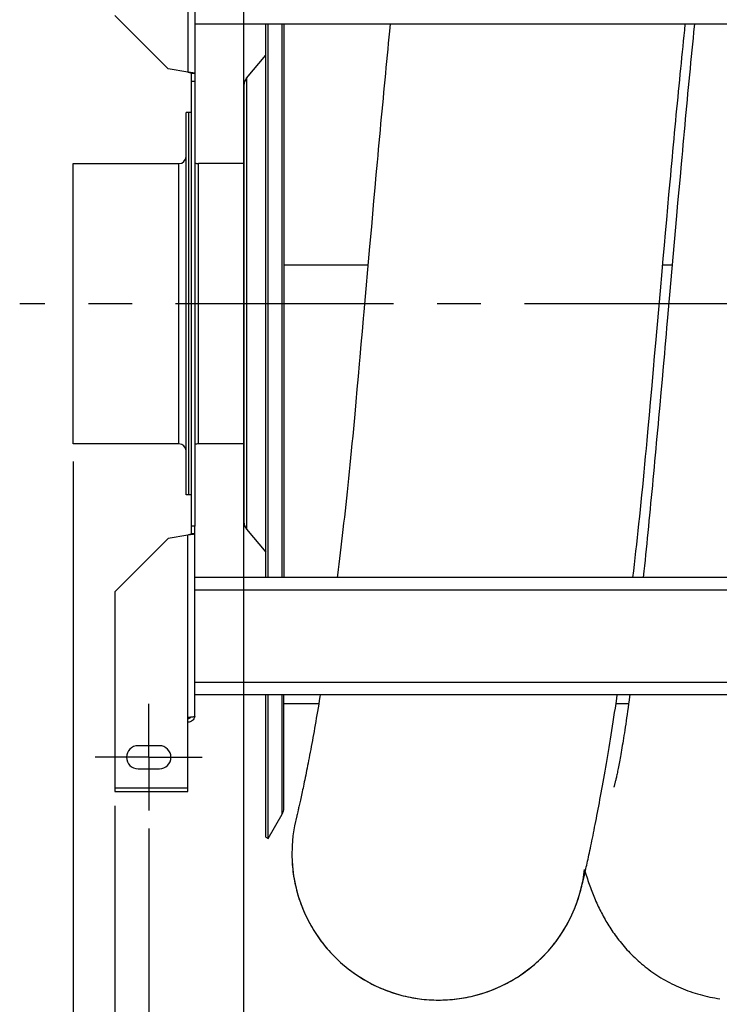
# Model space of a CAD drawing. Extents: x 0 to 594, y 0 to 420.
# Tile 3 of 21: x 227 to 267, y 48 to 103. Entities that reach past the tile are written whole.
import ezdxf

# ---------------------------------------------------------------- set-up
doc = ezdxf.new("R2010")
doc.units = 0
doc.header["$LTSCALE"] = 32.67
doc.linetypes.add('CENTER', pattern=[0.6, 0.375, -0.075, 0.075, -0.075])
doc.layers.get('0').update_dxf_attribs({"linetype": 'CONTINUOUS'})
for name, color, linetype in [('110528_DXF_CONTINUOUS_LINE', 7, 'CONTINUOUS'), ('110528_DXF_DIMENSION', 7, 'CONTINUOUS'), ('110534_DXF_AXIS', 7, 'CONTINUOUS'), ('110534_DXF_CONTINUOUS_LINE', 7, 'CONTINUOUS'), ('110653_DXF_CONTINUOUS_LINE', 7, 'CONTINUOUS'), ('110803_DXF_CONTINUOUS_LINE', 7, 'CONTINUOUS'), ('112850_DXF_CONTINUOUS_LINE', 7, 'CONTINUOUS'), ('ASEM_125_150-15_DXF_AXIS', 7, 'CONTINUOUS'), ('ASEM_125_150-15_DXF_DIMENS', 7, 'CONTINUOUS'), ('HOSE_125_150DXF_CONTINUOUS', 7, 'CONTINUOUS')]:
    doc.layers.add(name, color=color, linetype=linetype)
doc.styles.get("Standard").update_dxf_attribs({"font": 'txt', "width": 0.7})
doc.dimstyles.new('DIMSTYLE_2', dxfattribs={"dimtxt": 3.5, "dimasz": 3, "dimexe": 1.5, "dimexo": 1, "dimgap": 0.875, "dimtad": 1, "dimdec": 3, "dimlfac": 10, "dimtxsty": 'STANDARD', "dimblk": '_ARROW_FILLED', "dimblk1": '_ARROW_FILLED', "dimblk2": '_ARROW_FILLED', "dimcen": 0.09, "dimazin": 3, "dimtp": 1.2, "dimtm": 1.2, "dimtfac": 1, "dimtdec": 3, "dimtofl": 0, "dimtmove": 0, "dimatfit": 3, "dimtolj": 1})
doc.dimstyles.new('DIMSTYLE_4', dxfattribs={"dimtxt": 3.5, "dimasz": 3, "dimexe": 1.5, "dimexo": 1, "dimgap": 0.875, "dimtad": 1, "dimdec": 0, "dimlfac": 10, "dimtxsty": 'STANDARD', "dimblk": '_ARROW_FILLED', "dimblk1": '_ARROW_FILLED', "dimblk2": '_ARROW_FILLED', "dimcen": 0.09, "dimazin": 3, "dimtp": 1.2, "dimtm": 1.2, "dimtfac": 1, "dimtdec": 0, "dimtofl": 0, "dimtmove": 0, "dimatfit": 3, "dimtolj": 1})

# ---------------------------------------------------------------- blocks, each defined once
blk = doc.blocks.new('_ARROW_FILLED')
at = {"color": 0, "linetype": 'BYBLOCK'}
blk.add_solid([(0, 0), (-1, 0.167), (-1, -0.167)], dxfattribs=at)
blk = doc.blocks.new('*D3')
at = {"layer": 'ASEM_125_150-15_DXF_DIMENS', "color": 2, "linetype": 'CONTINUOUS'}
for p, q in [((234.612, 57.738), (234.612, 34.588)), ((372.012, 57.738), (372.012, 34.588)), ((234.612, 36.088), (303.312, 36.088)), ((372.012, 36.088), (303.312, 36.088))]:
    blk.add_line(p, q, dxfattribs=at)
at = {"layer": 'ASEM_125_150-15_DXF_DIMENS', "color": 2, "linetype": 'CONTINUOUS', "xscale": 3, "yscale": 3, "zscale": 3, "rotation": 180}
blk.add_blockref('_ARROW_FILLED', (234.612, 36.088), dxfattribs=at)
at = {"layer": 'ASEM_125_150-15_DXF_DIMENS', "color": 2, "linetype": 'CONTINUOUS', "xscale": 3, "yscale": 3, "zscale": 3}
blk.add_blockref('_ARROW_FILLED', (372.012, 36.088), dxfattribs=at)
at = {"layer": 'ASEM_125_150-15_DXF_DIMENS', "color": 2, "linetype": 'CONTINUOUS', "insert": (303.312, 40.463), "char_height": 3.5, "width": 15, "attachment_point": 2}
blk.add_mtext('1374', dxfattribs=at)
blk = doc.blocks.new('*D4')
at = {"layer": 'ASEM_125_150-15_DXF_DIMENS', "color": 2, "linetype": 'CONTINUOUS'}
for p, q in [((232.712, 59.011), (232.712, 24.588)), ((373.912, 59.011), (373.912, 24.588)), ((232.712, 26.088), (303.312, 26.088)), ((373.912, 26.088), (303.312, 26.088))]:
    blk.add_line(p, q, dxfattribs=at)
at = {"layer": 'ASEM_125_150-15_DXF_DIMENS', "color": 2, "linetype": 'CONTINUOUS', "xscale": 3, "yscale": 3, "zscale": 3, "rotation": 180}
blk.add_blockref('_ARROW_FILLED', (232.712, 26.088), dxfattribs=at)
at = {"layer": 'ASEM_125_150-15_DXF_DIMENS', "color": 2, "linetype": 'CONTINUOUS', "xscale": 3, "yscale": 3, "zscale": 3}
blk.add_blockref('_ARROW_FILLED', (373.912, 26.088), dxfattribs=at)
at = {"layer": 'ASEM_125_150-15_DXF_DIMENS', "color": 2, "linetype": 'CONTINUOUS', "insert": (303.312, 30.463), "char_height": 3.5, "width": 14.25, "attachment_point": 2}
blk.add_mtext('1412', dxfattribs=at)
blk = doc.blocks.new('*D7')
at = {"layer": 'ASEM_125_150-15_DXF_DIMENS', "color": 2, "linetype": 'CONTINUOUS'}
for p, q in [((230.362, 78.363), (230.362, 14.588)), ((382.497, 77.773), (382.497, 14.588)), ((230.362, 16.088), (306.43, 16.088)), ((382.497, 16.088), (306.43, 16.088))]:
    blk.add_line(p, q, dxfattribs=at)
at = {"layer": 'ASEM_125_150-15_DXF_DIMENS', "color": 2, "linetype": 'CONTINUOUS', "xscale": 3, "yscale": 3, "zscale": 3, "rotation": 180}
blk.add_blockref('_ARROW_FILLED', (230.362, 16.088), dxfattribs=at)
at = {"layer": 'ASEM_125_150-15_DXF_DIMENS', "color": 2, "linetype": 'CONTINUOUS', "xscale": 3, "yscale": 3, "zscale": 3}
blk.add_blockref('_ARROW_FILLED', (382.497, 16.088), dxfattribs=at)
at = {"layer": 'ASEM_125_150-15_DXF_DIMENS', "color": 2, "linetype": 'CONTINUOUS', "insert": (306.43, 20.463), "char_height": 3.5, "width": 13.875, "attachment_point": 2}
blk.add_mtext('1521', dxfattribs=at)

msp = doc.modelspace()

# ---------------------------------------------------------------- linework, layer by layer
at = {"layer": '110528_DXF_CONTINUOUS_LINE', "color": 3, "linetype": 'CONTINUOUS'}
for p, q in [((241.19388, 71.83774), (241.19388, 102.96858)), ((240.11423, 99.91897), (241.19388, 101.20565)), ((239.96216, 99.50115), (239.96216, 74.97432)), ((240.11423, 74.5565), (241.19388, 73.26982)), ((241.19388, 57.23774), (241.19388, 65.24741))]:
    msp.add_line(p, q, dxfattribs=at)
at = {"layer": '110528_DXF_CONTINUOUS_LINE', "color": 7, "linetype": 'CONTINUOUS'}
for p, q in [((241.32379, 71.83774), (241.32379, 102.96858)), ((242.20991, 102.96858), (242.20991, 71.83774)), ((241.32379, 57.16274), (241.32379, 65.24741)), ((242.20991, 58.87171), (242.20991, 65.24741)), ((241.32379, 57.16274), (242.12283, 58.54671)), ((241.19388, 57.23774), (241.32379, 57.16274))]:
    msp.add_line(p, q, dxfattribs=at)
at = {"layer": '110528_DXF_CONTINUOUS_LINE', "color": 9, "linetype": 'CONTINUOUS'}
for p, q in [((242.12283, 71.83774), (242.12283, 102.96858)), ((240.11423, 99.91897), (240.11423, 74.5565)), ((242.12283, 58.54671), (242.12283, 65.24741))]:
    msp.add_line(p, q, dxfattribs=at)
at = {"layer": '110528_DXF_CONTINUOUS_LINE', "color": 3, "linetype": 'CONTINUOUS'}
for centre, start, end in [((240.61216, 99.50115), 140, 180), ((240.61216, 74.97432), 180, 220)]:
    msp.add_arc(centre, 0.65, start, end, dxfattribs=at)
at = {"layer": '110528_DXF_CONTINUOUS_LINE', "color": 7, "linetype": 'CONTINUOUS'}
msp.add_arc((241.55991, 58.87171), 0.65, 330, 360, dxfattribs=at)
at = {"layer": '110528_DXF_DIMENSION', "color": 2, "linetype": 'CONTINUOUS'}
msp.add_line((239.96216, 45.98831), (239.96216, 128.48716), dxfattribs=at)
at = {"layer": '110534_DXF_AXIS', "color": 7, "linetype": 'CENTER'}
for q in [(234.61216, 64.73775), (231.61215, 61.73774), (234.61216, 58.73773), (237.61217, 61.73774)]:
    msp.add_line((234.61216, 61.73774), q, dxfattribs=at)
at = {"layer": '110534_DXF_CONTINUOUS_LINE', "color": 9, "linetype": 'CONTINUOUS'}
for p, q in [((236.81216, 110.48999), (236.81216, 100.24908)), ((236.81216, 63.98548), (236.81216, 74.22639)), ((232.71216, 60.01108), (236.81216, 60.01108))]:
    msp.add_line(p, q, dxfattribs=at)
at = {"layer": '110534_DXF_CONTINUOUS_LINE', "color": 3, "linetype": 'CONTINUOUS'}
for p, q in [((237.21216, 110.42978), (237.21216, 74.73774)), ((232.71216, 103.44304), (235.71216, 100.44304)), ((236.81216, 100.24908), (235.71216, 100.44304)), ((237.21216, 64.04569), (237.21216, 74.73774)), ((236.81216, 74.22639), (235.71216, 74.03243)), ((232.71216, 71.03243), (235.71216, 74.03243)), ((232.71216, 71.03243), (232.71216, 59.81107)), ((236.81216, 59.81107), (236.81216, 63.98548)), ((235.21216, 62.38774), (234.01216, 62.38774)), ((234.01216, 61.08774), (235.21216, 61.08774)), ((232.71216, 59.81108), (236.81216, 59.81108))]:
    msp.add_line(p, q, dxfattribs=at)
at = {"layer": '110534_DXF_CONTINUOUS_LINE', "color": 7, "linetype": 'CONTINUOUS'}
for p, q in [((237.01216, 74.73774), (237.01216, 100.17606)), ((237.21216, 100.17606), (237.01216, 100.17606)), ((237.21216, 99.73774), (237.01216, 99.73774)), ((237.01216, 74.29941), (237.01216, 74.73774)), ((237.21216, 74.73774), (237.01216, 74.73774)), ((237.21216, 74.29941), (237.01216, 74.29941))]:
    msp.add_line(p, q, dxfattribs=at)
at = {"layer": '110534_DXF_CONTINUOUS_LINE', "color": 3, "linetype": 'CONTINUOUS'}
for centre, radius, start, end in [((236.82072, 64.10307), 0.39145, 349.890846, 350.655354), ((234.01216, 61.73774), 0.65, 90, 270), ((235.21216, 61.73774), 0.65, 270, 90)]:
    msp.add_arc(centre, radius, start, end, dxfattribs=at)
at = {"layer": '110534_DXF_CONTINUOUS_LINE', "color": 7, "linetype": 'CONTINUOUS'}
for points, knots in [([(237.01216, 100.17606), (237.01216, 100.18398), (236.98915, 100.20106), (236.94814, 100.21472), (236.88484, 100.23243), (236.83771, 100.24314), (236.81216, 100.24908)], [0, 0, 0, 0, 0.1095964, 0.32647794, 0.63723776, 1, 1, 1, 1]), ([(237.01216, 74.29941), (237.01216, 74.29149), (236.98915, 74.27441), (236.94814, 74.26075), (236.88484, 74.24304), (236.83771, 74.23233), (236.81216, 74.22639)], [0, 0, 0, 0, 0.1095964, 0.32647794, 0.63723776, 1, 1, 1, 1]), ([(236.81216, 63.90526), (236.84634, 63.90526), (236.91573, 63.92313), (236.96698, 63.97332), (236.98441, 64.00253)], [0, 0, 0, 0, 0.50119096, 1, 1, 1, 1])]:
    msp.add_open_spline(points, degree=3, knots=knots, dxfattribs=at)
at = {"layer": '110534_DXF_CONTINUOUS_LINE', "color": 3, "linetype": 'CONTINUOUS'}
for points, knots in [([(237.21216, 100.17606), (237.21216, 100.18003), (237.20026, 100.18878), (237.17796, 100.19568), (237.14055, 100.20486), (237.06877, 100.2173), (236.95755, 100.23222), (236.8632, 100.24315), (236.81216, 100.24908)], [0, 0, 0, 0, 0.0290834, 0.08885385, 0.18164624, 0.30490852, 0.62429132, 1, 1, 1, 1]), ([(237.21216, 74.29941), (237.21216, 74.29544), (237.20026, 74.28669), (237.17796, 74.27979), (237.14055, 74.27061), (237.06877, 74.25817), (236.95755, 74.24325), (236.8632, 74.23232), (236.81216, 74.22639)], [0, 0, 0, 0, 0.0290834, 0.08885385, 0.18164624, 0.30490852, 0.62429132, 1, 1, 1, 1]), ([(236.81216, 63.98548), (236.8632, 63.99037), (236.93735, 63.99746), (237.03156, 64.00756), (237.09159, 64.01494), (237.14035, 64.02193), (237.17808, 64.02949), (237.19935, 64.03507), (237.21216, 64.0421), (237.21216, 64.04569)], [0, 0, 0, 0, 0.37771184, 0.54853637, 0.69852876, 0.82207755, 0.91471109, 0.97358369, 1, 1, 1, 1]), ([(237.20609, 64.03436), (237.19021, 63.94532), (237.09081, 63.77282), (236.90325, 63.70749), (236.81216, 63.70749)], [0, 0, 0, 0, 0.49822857, 1, 1, 1, 1])]:
    msp.add_open_spline(points, degree=3, knots=knots, dxfattribs=at)
at = {"layer": '110653_DXF_CONTINUOUS_LINE', "color": 3, "linetype": 'CONTINUOUS'}
for p, q in [((242.20991, 89.41992), (246.93809, 89.41992)), ((263.50227, 89.41992), (264.03543, 89.41992)), ((244.17078, 64.73774), (242.20991, 64.73774)), ((261.58383, 64.73774), (260.8765, 64.73774))]:
    msp.add_line(p, q, dxfattribs=at)
at = {"layer": '110653_DXF_CONTINUOUS_LINE', "color": 9, "linetype": 'CONTINUOUS'}
for p, q in [((242.20991, 89.41992), (246.93809, 89.41992)), ((263.50227, 89.41992), (264.03543, 89.41992)), ((244.17078, 64.73774), (242.20991, 64.73774)), ((261.58383, 64.73774), (260.8765, 64.73774))]:
    msp.add_line(p, q, dxfattribs=at)
at = {"layer": '110803_DXF_CONTINUOUS_LINE', "color": 7, "linetype": 'CONTINUOUS'}
for p, q in [((237.21216, 102.96959), (369.41216, 102.96959)), ((237.21216, 102.96858), (369.41216, 102.96858)), ((369.41216, 71.83774), (237.21216, 71.83774)), ((369.41216, 65.24741), (237.21216, 65.24741))]:
    msp.add_line(p, q, dxfattribs=at)
at = {"layer": '110803_DXF_CONTINUOUS_LINE', "color": 9, "linetype": 'CONTINUOUS'}
for p, q in [((369.41216, 71.13774), (237.21216, 71.13774)), ((369.41216, 65.94741), (237.21216, 65.94741))]:
    msp.add_line(p, q, dxfattribs=at)
at = {"layer": '112850_DXF_CONTINUOUS_LINE', "color": 7, "linetype": 'CONTINUOUS'}
for p, q in [((236.71216, 76.48774), (236.71216, 97.98774)), ((236.86216, 97.98774), (236.71216, 97.98774)), ((237.01216, 97.98774), (236.86216, 97.98774)), ((236.86216, 76.48776), (236.86216, 97.98771)), ((236.86216, 76.48776), (236.86216, 97.98771)), ((230.36216, 79.36274), (230.36216, 95.11274)), ((230.36216, 95.11274), (236.31216, 95.11274)), ((239.96216, 95.11274), (237.41216, 95.11274)), ((236.31216, 79.36274), (230.36216, 79.36274)), ((239.96216, 79.36274), (237.41216, 79.36274)), ((236.86216, 76.48774), (236.71216, 76.48774)), ((237.01216, 76.48774), (236.86216, 76.48774))]:
    msp.add_line(p, q, dxfattribs=at)
at = {"layer": '112850_DXF_CONTINUOUS_LINE', "color": 9, "linetype": 'CONTINUOUS'}
for p, q in [((236.31216, 79.36274), (236.31216, 95.11274)), ((237.41216, 79.36274), (237.41216, 95.11274))]:
    msp.add_line(p, q, dxfattribs=at)
at = {"layer": '112850_DXF_CONTINUOUS_LINE', "color": 7, "linetype": 'CONTINUOUS'}
for centre, start, end in [((236.31216, 95.51274), 270, 360), ((237.41216, 95.51274), 240, 270), ((236.31216, 78.96274), 0, 90), ((237.41216, 78.96274), 90, 120)]:
    msp.add_arc(centre, 0.4, start, end, dxfattribs=at)
at = {"layer": 'ASEM_125_150-15_DXF_AXIS', "color": 7, "linetype": 'CENTER'}
msp.add_line((385.59216, 87.23774), (227.36216, 87.23774), dxfattribs=at)
at = {"layer": 'HOSE_125_150DXF_CONTINUOUS', "color": 7, "linetype": 'CONTINUOUS'}
for p, q in [((248.18903, 102.96959), (248.1485, 102.56499)), ((264.73794, 102.61056), (264.77526, 102.96959)), ((265.2863, 102.96858), (265.24013, 102.50759)), ((247.38781, 94.47827), (247.32239, 93.75016)), ((264.47568, 94.37289), (264.40993, 93.64081)), ((247.32239, 93.75016), (247.25707, 93.01992)), ((264.40993, 93.64081), (264.34427, 92.90633)), ((247.25707, 93.01992), (247.19186, 92.28798)), ((263.79128, 92.66453), (263.8553, 93.37513)), ((263.72717, 91.94955), (263.79128, 92.66453)), ((264.34427, 92.90633), (264.2787, 92.1699)), ((247.19186, 92.28798), (247.12675, 91.55473)), ((263.66298, 91.23066), (263.72717, 91.94955)), ((264.2787, 92.1699), (264.14779, 90.69287)), ((247.12675, 91.55473), (247.02927, 90.45326)), ((263.59872, 90.50828), (263.66298, 91.23066)), ((247.02927, 90.45326), (246.70558, 86.78049)), ((263.53439, 89.78289), (263.59872, 90.50828)), ((264.14779, 90.69287), (263.75703, 86.25949)), ((263.47, 89.05486), (263.53439, 89.78289)), ((263.37325, 87.95862), (263.47, 89.05486)), ((263.1142, 85.01809), (263.37325, 87.95862)), ((246.6733, 86.41425), (246.60878, 85.6831)), ((246.70558, 86.78049), (246.6733, 86.41425)), ((246.60878, 85.6831), (246.54435, 84.95423)), ((263.04919, 84.28128), (263.1142, 85.01809)), ((262.98412, 83.54484), (263.04919, 84.28128)), ((263.59506, 84.42761), (263.53044, 83.69978)), ((246.4479, 83.86633), (246.38374, 83.14546)), ((263.53044, 83.69978), (263.46593, 82.9754)), ((246.38374, 83.14546), (246.31971, 82.42873)), ((262.88635, 82.442), (262.98412, 83.54484)), ((263.46593, 82.9754), (263.40151, 82.25494)), ((246.31971, 82.42873), (246.25584, 81.71669)), ((262.82111, 81.70876), (262.88635, 82.442)), ((263.40151, 82.25494), (263.33719, 81.53883)), ((246.25584, 81.71669), (246.1934, 81.02406)), ((262.75582, 80.97772), (262.82111, 81.70876)), ((262.69048, 80.24945), (262.75582, 80.97772)), ((262.62642, 79.53881), (262.69048, 80.24945)), ((261.82672, 71.83774), (261.87154, 72.2191)), ((262.44934, 72.19808), (262.41217, 71.83774)), ((243.01442, 58.77726), (242.99031, 58.67624)), ((242.93962, 58.46952), (242.93422, 58.44807)), ((242.9526, 58.52159), (242.93962, 58.46952)), ((242.96961, 58.5908), (242.9526, 58.52159)), ((242.99031, 58.67624), (242.96961, 58.5908)), ((258.88207, 54.21473), (258.89764, 54.27367)), ((258.89764, 54.27367), (258.91624, 54.34556)), ((258.91624, 54.34556), (258.9388, 54.43435)), ((258.84909, 54.09453), (258.88207, 54.21473))]:
    msp.add_line(p, q, dxfattribs=at)
at = {"layer": 'HOSE_125_150DXF_CONTINUOUS', "color": 9, "linetype": 'CONTINUOUS'}
for p, q in [((242.20991, 89.41992), (246.93809, 89.41992)), ((263.50227, 89.41992), (264.03543, 89.41992)), ((244.17078, 64.73774), (242.20991, 64.73774)), ((261.58383, 64.73774), (260.8765, 64.73774))]:
    msp.add_line(p, q, dxfattribs=at)
at = {"layer": 'HOSE_125_150DXF_CONTINUOUS', "color": 7, "linetype": 'CONTINUOUS'}
for points in [[(248.1485, 102.56499), (248.11498, 102.22783), (248.08151, 101.8891), (248.0481, 101.54887), (248.01475, 101.20723), (247.98145, 100.86421), (247.94819, 100.51977), (247.91499, 100.17398), (247.88183, 99.82688), (247.84871, 99.47841), (247.81561, 99.12863), (247.78256, 98.77758), (247.74953, 98.42523), (247.71652, 98.0716), (247.68354, 97.71678), (247.65058, 97.3608), (247.61764, 97.00372), (247.58473, 96.64558), (247.55185, 96.28647), (247.51898, 95.92644), (247.48615, 95.56553), (247.45334, 95.20383), (247.38781, 94.47827)], [(263.8553, 93.37513), (263.91923, 94.08088), (263.95115, 94.43181), (263.98305, 94.78131), (264.01492, 95.12935), (264.04676, 95.47588), (264.07857, 95.82079), (264.11034, 96.16405), (264.14208, 96.5056), (264.17378, 96.84538), (264.20544, 97.18331), (264.23706, 97.51938), (264.26865, 97.85354), (264.3002, 98.18577), (264.33171, 98.516), (264.36318, 98.84425), (264.39463, 99.17045), (264.42603, 99.49457), (264.4574, 99.81657), (264.48874, 100.13643), (264.52004, 100.45409), (264.5513, 100.76945), (264.58253, 101.08248), (264.61371, 101.39315), (264.64484, 101.70133), (264.67593, 102.007), (264.70696, 102.31012), (264.73794, 102.61056)], [(265.24013, 102.50759), (265.20645, 102.1685), (265.17282, 101.8278), (265.13925, 101.48556), (265.10572, 101.14177), (265.07224, 100.79647), (265.0388, 100.44973), (265.00541, 100.10156), (264.97205, 99.75201), (264.93873, 99.40113), (264.90545, 99.04895), (264.8722, 98.69552), (264.83899, 98.34089), (264.80581, 97.98509), (264.77267, 97.62818), (264.73957, 97.2702), (264.7065, 96.91119), (264.67345, 96.5512), (264.64043, 96.19027), (264.60744, 95.82843), (264.57447, 95.46573), (264.54152, 95.10223), (264.47568, 94.37289)], [(263.75703, 86.25949), (263.72459, 85.89192), (263.69218, 85.52489)], [(263.69218, 85.52489), (263.62741, 84.79269), (263.59506, 84.42761)], [(246.54435, 84.95423), (246.48002, 84.22814), (246.4479, 83.86633)], [(263.33719, 81.53883), (263.27297, 80.82752), (263.2409, 80.47381), (263.20887, 80.12147), (263.17686, 79.77054), (263.14489, 79.42107), (263.11295, 79.0731), (263.08103, 78.72668), (263.04914, 78.38183), (263.01728, 78.0386), (262.98544, 77.69704), (262.95363, 77.35717), (262.92183, 77.01903), (262.89006, 76.68267), (262.85832, 76.34817), (262.8266, 76.01557), (262.79491, 75.68492), (262.76327, 75.35636), (262.73166, 75.02992), (262.7001, 74.70566), (262.66858, 74.38368), (262.63711, 74.06405), (262.60568, 73.74678), (262.57431, 73.43197), (262.54299, 73.11966), (262.51172, 72.80989), (262.4805, 72.50268), (262.44934, 72.19808)], [(246.1934, 81.02406), (246.1563, 80.61671), (246.11743, 80.19661), (246.07849, 79.78233), (246.0395, 79.37386), (246.00046, 78.97112), (245.96138, 78.57395), (245.92226, 78.18233), (245.88313, 77.79619), (245.84399, 77.41536), (245.80483, 77.0398), (245.76569, 76.66946), (245.72656, 76.30418), (245.68746, 75.94392), (245.64839, 75.58863), (245.60935, 75.23816), (245.57035, 74.89247), (245.5314, 74.55152), (245.49249, 74.21512), (245.45363, 73.88324), (245.41484, 73.55584), (245.37612, 73.23285), (245.33747, 72.91423), (245.2989, 72.59995), (245.26041, 72.28988), (245.22201, 71.98399), (245.20344, 71.83774)], [(261.87154, 72.2191), (261.91372, 72.58271), (261.95592, 72.9511), (261.99815, 73.32442), (262.0404, 73.70273), (262.08266, 74.08606), (262.12491, 74.47452), (262.16714, 74.86816), (262.20936, 75.26702), (262.25154, 75.67121), (262.29369, 76.0808), (262.3358, 76.49581), (262.37785, 76.91638), (262.41983, 77.34257), (262.46174, 77.7744), (262.50356, 78.21199), (262.54527, 78.6554), (262.58686, 79.10466), (262.62642, 79.53881)], [(244.25481, 65.24741), (244.23585, 65.13126), (244.20163, 64.92344), (244.1676, 64.7186), (244.13376, 64.51667), (244.10014, 64.31775), (244.06677, 64.12204), (244.0337, 63.92956), (244.0009, 63.7403), (243.96841, 63.55434), (243.93626, 63.37186), (243.90444, 63.19268), (243.87287, 63.01643), (243.84157, 62.84304), (243.81056, 62.6726), (243.77981, 62.50495), (243.74934, 62.3401), (243.71914, 62.17811), (243.68924, 62.01894), (243.6596, 61.86247), (243.63028, 61.70889), (243.60135, 61.5585), (243.57283, 61.41143), (243.54473, 61.26761), (243.51704, 61.12699), (243.48979, 60.98969), (243.46298, 60.85566), (243.43658, 60.7247), (243.41058, 60.5967), (243.38504, 60.47185), (243.35999, 60.35041), (243.33548, 60.23243), (243.3115, 60.11793), (243.28811, 60.00704), (243.26531, 59.8998), (243.24312, 59.79617), (243.22155, 59.69619), (243.20065, 59.59997), (243.18039, 59.50742), (243.16075, 59.41832), (243.14175, 59.33272), (243.1234, 59.25068), (243.10569, 59.1721), (243.08864, 59.09702), (243.07229, 59.02556), (243.05667, 58.95778), (243.0418, 58.89378), (243.02772, 58.83362), (243.01442, 58.77726)], [(258.9388, 54.43435), (258.95127, 54.48403), (258.96463, 54.53767), (258.97886, 54.59529), (258.99392, 54.65677), (259.00979, 54.72203), (259.02643, 54.79095), (259.04382, 54.86354), (259.06197, 54.93984), (259.08085, 55.01977), (259.10043, 55.10327), (259.12073, 55.1904), (259.14171, 55.28111), (259.16334, 55.37529), (259.18559, 55.47283), (259.20841, 55.5736), (259.23179, 55.67756), (259.25573, 55.78478), (259.28019, 55.8951), (259.30516, 56.00854), (259.33071, 56.12549), (259.35685, 56.24604), (259.38354, 56.37006), (259.4108, 56.49767), (259.43865, 56.62898), (259.46705, 56.7639), (259.49596, 56.90229), (259.52538, 57.04415), (259.55529, 57.18944), (259.58561, 57.33788), (259.6163, 57.48929), (259.64738, 57.64378), (259.67885, 57.80145), (259.71072, 57.96226), (259.74295, 58.12621), (259.7756, 58.29352), (259.80867, 58.46435), (259.84212, 58.63852), (259.87588, 58.8157), (259.90993, 58.99579), (259.94427, 59.17885), (259.97887, 59.3648), (260.01372, 59.55352), (260.04881, 59.74505), (260.08415, 59.93956), (260.11972, 60.13696), (260.15553, 60.33729), (260.19165, 60.54097), (260.22808, 60.74811), (260.26479, 60.95861), (260.3018, 61.17256), (260.33911, 61.39011), (260.37668, 61.61112), (260.41447, 61.83526), (260.45244, 62.06241), (260.4906, 62.29268), (260.52895, 62.52602), (260.56745, 62.76234), (260.6061, 63.0017), (260.64491, 63.24423), (260.68387, 63.48988), (260.72297, 63.73869), (260.76225, 63.99089), (260.8017, 64.24652), (260.84132, 64.50556), (260.88111, 64.76813), (260.92106, 65.0343), (260.95274, 65.24741)], [(261.6523, 65.24741), (261.64003, 65.15463), (261.61176, 64.94361), (261.58377, 64.73729), (261.55606, 64.53565), (261.52864, 64.33866), (261.50159, 64.14701), (261.47494, 63.96068), (261.44868, 63.77956), (261.42288, 63.60408), (261.39757, 63.43436), (261.37273, 63.2701), (261.34836, 63.11116), (261.32445, 62.95751), (261.30101, 62.80901), (261.27801, 62.66538), (261.25545, 62.52654), (261.23333, 62.39242), (261.21164, 62.2628), (261.19038, 62.1376), (261.16955, 62.01678), (261.14915, 61.90016), (261.12915, 61.78765), (261.10959, 61.67923), (261.09047, 61.57488), (261.07179, 61.47453), (261.05356, 61.37812), (261.0358, 61.28568), (261.01852, 61.19714), (261.00171, 61.11243), (260.9854, 61.03153), (260.96959, 60.9544), (260.95429, 60.88094), (260.93949, 60.811), (260.92518, 60.74453), (260.91137, 60.68145), (260.89806, 60.62163), (260.88524, 60.56498), (260.87293, 60.51148), (260.86112, 60.46105), (260.84983, 60.41363), (260.83906, 60.36919), (260.82883, 60.32773), (260.81915, 60.28917), (260.81003, 60.2535), (260.80151, 60.22077), (260.7936, 60.19092), (260.78631, 60.16391), (260.77967, 60.13977), (260.77369, 60.11845), (260.76839, 60.09988), (260.76379, 60.08408), (260.75991, 60.07098), (260.75676, 60.06054), (260.75434, 60.0527), (260.75308, 60.04868)], [(242.6611, 56.19778), (242.66283, 56.11837), (242.66748, 55.98439), (242.67432, 55.8504), (242.68334, 55.71647), (242.69454, 55.5826), (242.70792, 55.44899), (242.72345, 55.31576), (242.74114, 55.18286), (242.76098, 55.0503), (242.78297, 54.91812), (242.80709, 54.78635), (242.83335, 54.65498), (242.86175, 54.52402), (242.89227, 54.39353), (242.92491, 54.26355), (242.95966, 54.13409), (242.99652, 54.0052), (243.03546, 53.87692), (243.07649, 53.74929), (243.11959, 53.62233), (243.16475, 53.49609), (243.21195, 53.3706), (243.26118, 53.2459), (243.31243, 53.12201), (243.36569, 52.99898), (243.42094, 52.87684), (243.47816, 52.75561), (243.53734, 52.63534), (243.59847, 52.51604), (243.66153, 52.39775), (243.7265, 52.28051), (243.79336, 52.16433), (243.86211, 52.04926), (243.93272, 51.93532), (244.00516, 51.82254), (244.07944, 51.71095), (244.15551, 51.60058), (244.23337, 51.49146), (244.31299, 51.38362), (244.39436, 51.27709), (244.47745, 51.1719), (244.56223, 51.06806), (244.64869, 50.96562), (244.7368, 50.8646), (244.82654, 50.76502), (244.91789, 50.66692), (245.01082, 50.57031), (245.1053, 50.47522), (245.20132, 50.38168), (245.29885, 50.28972), (245.39786, 50.19935), (245.49832, 50.1106), (245.60021, 50.0235), (245.70351, 49.93806), (245.80817, 49.85431), (245.91419, 49.77227), (246.02152, 49.69197), (246.13015, 49.61342), (246.24003, 49.53665), (246.35115, 49.46167), (246.46348, 49.38851), (246.57697, 49.31718), (246.69161, 49.24771), (246.80737, 49.18011), (246.92421, 49.11439), (247.0421, 49.05059), (247.16101, 48.98871), (247.28091, 48.92876), (247.40177, 48.87078), (247.52355, 48.81476), (247.64623, 48.76074), (247.76977, 48.70871), (247.89414, 48.6587), (248.01931, 48.61071), (248.14524, 48.56476), (248.27189, 48.52087), (248.39925, 48.47904), (248.52727, 48.43928), (248.65592, 48.40161), (248.78516, 48.36604), (248.91496, 48.33257), (249.04529, 48.30121), (249.17611, 48.27198), (249.30739, 48.24487), (249.4391, 48.2199), (249.57119, 48.19708), (249.70363, 48.1764), (249.8364, 48.15788), (249.96944, 48.14152), (250.10274, 48.12732), (250.23624, 48.11529), (250.36993, 48.10543), (250.50376, 48.09774), (250.6377, 48.09223), (250.7717, 48.08889), (250.88963, 48.08776)], [(259.14632, 55.30118), (259.17212, 55.21619), (259.20467, 55.11131), (259.23755, 55.00762), (259.27079, 54.90508), (259.3044, 54.80363), (259.33846, 54.70307), (259.373, 54.60333), (259.40804, 54.50438), (259.44364, 54.40608), (259.47983, 54.3084), (259.51663, 54.21128), (259.5541, 54.11462), (259.59229, 54.01834), (259.63121, 53.92245), (259.67091, 53.82689), (259.71144, 53.73159), (259.75279, 53.63657), (259.79497, 53.54192), (259.83801, 53.44758), (259.88193, 53.35356), (259.92668, 53.25999), (259.97229, 53.16684), (260.0188, 53.07409), (260.06612, 52.98192), (260.11426, 52.89033), (260.16327, 52.79927), (260.21311, 52.70881), (260.26374, 52.61903), (260.31525, 52.52982), (260.36778, 52.44094), (260.42133, 52.35242), (260.47595, 52.26422), (260.53186, 52.17602), (260.58909, 52.08785), (260.64767, 51.99971), (260.70789, 51.91124), (260.76983, 51.8224), (260.8335, 51.73328), (260.89906, 51.64373), (260.96665, 51.55368), (261.03624, 51.46328), (261.10779, 51.37267), (261.18134, 51.28189), (261.25693, 51.19099), (261.33447, 51.10018), (261.41399, 51.00949), (261.49553, 50.91897), (261.57896, 50.82884), (261.6643, 50.73914), (261.75157, 50.64992), (261.84071, 50.5613), (261.93171, 50.47337), (262.0246, 50.38614), (262.11939, 50.29967), (262.21608, 50.21401), (262.31469, 50.1292), (262.41522, 50.04532), (262.51766, 49.9624), (262.62203, 49.8805), (262.72833, 49.79968), (262.83657, 49.71998), (262.94674, 49.64145), (263.05873, 49.56424), (263.17256, 49.48837), (263.2882, 49.41392), (263.40546, 49.34103), (263.5243, 49.26978), (263.64473, 49.20019), (263.76659, 49.13237), (263.88986, 49.06637), (264.01454, 49.0022), (264.14053, 48.93995), (264.26781, 48.87963), (264.39635, 48.82128), (264.52607, 48.76496), (264.65693, 48.71069), (264.78891, 48.65851), (264.92191, 48.60847), (265.0559, 48.56059), (265.19083, 48.51489), (265.32664, 48.47142), (265.46327, 48.43018), (265.60069, 48.39121), (265.73884, 48.35452), (265.87768, 48.32014), (266.01716, 48.28807), (266.15723, 48.25834), (266.29784, 48.23097), (266.43896, 48.20595), (266.58053, 48.18331), (266.72249, 48.16306)], [(250.88963, 48.08776), (251.00959, 48.08834), (251.14431, 48.09107), (251.27896, 48.09599), (251.41352, 48.10312), (251.54794, 48.11244), (251.68219, 48.12396), (251.81624, 48.13767), (251.95004, 48.15357), (252.08357, 48.17165), (252.21679, 48.1919), (252.34965, 48.21433), (252.48213, 48.23893), (252.61419, 48.26569), (252.7458, 48.2946), (252.87692, 48.32566), (253.00751, 48.35885), (253.13754, 48.39417), (253.26698, 48.43162), (253.39579, 48.47117), (253.52394, 48.51282), (253.65139, 48.55655), (253.77811, 48.60237), (253.90406, 48.65024), (254.02922, 48.70017), (254.15354, 48.75213), (254.277, 48.80612), (254.39956, 48.86212), (254.52119, 48.92011), (254.64186, 48.98008), (254.76153, 49.04202), (254.88017, 49.10589), (254.99775, 49.1717), (255.11425, 49.23942), (255.22961, 49.30903), (255.34383, 49.38052), (255.45686, 49.45386), (255.56867, 49.52903), (255.67925, 49.60602), (255.78855, 49.68481), (255.89656, 49.76538), (256.00324, 49.84771), (256.10857, 49.93177), (256.21252, 50.01754), (256.31506, 50.10501), (256.41615, 50.19413), (256.51575, 50.28488), (256.61385, 50.37723), (256.7104, 50.47115), (256.80537, 50.5666), (256.89875, 50.66356), (256.99054, 50.76204), (257.08071, 50.86199), (257.16923, 50.96341), (257.25613, 51.0663), (257.34136, 51.17063), (257.42491, 51.27638), (257.50678, 51.38356), (257.58696, 51.49217), (257.66541, 51.60216), (257.74208, 51.71346), (257.81697, 51.82608), (257.89003, 51.93996), (257.96115, 52.05492), (258.03033, 52.17094), (258.09753, 52.28798), (258.16268, 52.40583), (258.22575, 52.52448), (258.28676, 52.64387), (258.3456, 52.76381), (258.4023, 52.88425), (258.45686, 53.00515), (258.5092, 53.1263), (258.55936, 53.24768), (258.60734, 53.36922), (258.65307, 53.49063), (258.69653, 53.61175), (258.73781, 53.73266), (258.77698, 53.85344), (258.81407, 53.97409), (258.84909, 54.09453)]]:
    msp.add_lwpolyline(points, dxfattribs=at)
msp.add_arc((250.90991, 56.33774), 8.25, 165.179399, 353.652876, dxfattribs=at)

# ---------------------------------------------------------------- dimensions: what is measured, and where the dimension line sits
at = {"layer": 'ASEM_125_150-15_DXF_DIMENS', "color": 2, "linetype": 'CONTINUOUS'}
for base, p1, p2, dimstyle, picture, middle in [((382.49716, 16.08773), (230.36216, 79.36274), (382.49716, 78.77274), 'DIMSTYLE_4', '*D7', (305.92966, 16.08773)), ((373.91216, 26.08773), (232.71216, 60.01108), (373.91216, 60.01108), 'DIMSTYLE_2', '*D4', (302.81216, 26.08773)), ((372.01216, 36.08773), (234.61216, 58.73773), (372.01216, 58.73773), 'DIMSTYLE_2', '*D3', (302.81216, 36.08773))]:
    dim = msp.add_linear_dim(base=base, p1=p1, p2=p2, dimstyle=dimstyle, dxfattribs=at)
    dim.commit()
    dim.dimension.update_dxf_attribs({"geometry": picture, "text_midpoint": middle, "dimtype": 160})

doc.saveas('drawing.dxf')
